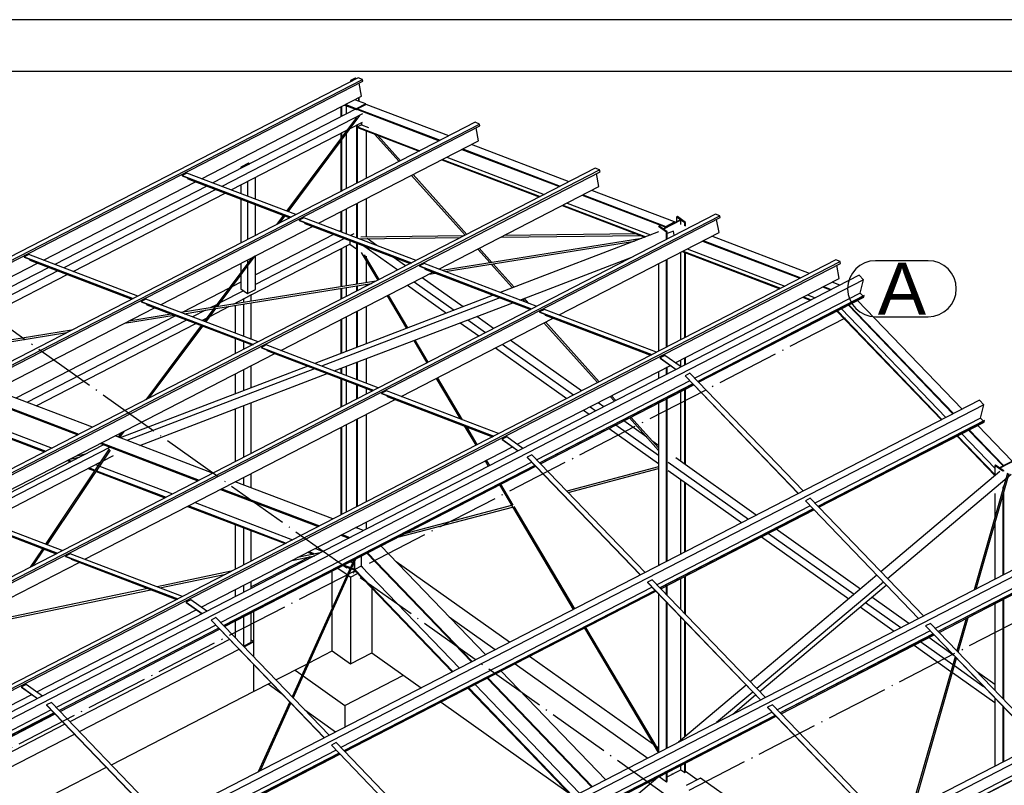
# Paper-space layout '_' of a CAD drawing. Header units: millimetres. Extents: x -84 to 507, y -65 to 286.
# Tile 15 of 16: x 282 to 377, y 213 to 286. Entities that reach past the tile are written whole.
import ezdxf

# ---------------------------------------------------------------- set-up
doc = ezdxf.new("R2010")
doc.units = ezdxf.units.MM
doc.linetypes.add('ACAD_ISO04W100', pattern=[30, 24, -3, 0, -3])
doc.layers.get('0').update_dxf_attribs({"linetype": 'CONTINUOUS'})
doc.layers.add('0-AS', color=7, linetype='CONTINUOUS')
doc.layers.add('FRAME', color=5, linetype='CONTINUOUS')
doc.styles.add('Arial', font='arial.ttf')

# ---------------------------------------------------------------- blocks, each defined once
blk = doc.blocks.new('*U82')
at = {"layer": 'FRAME'}
for p, q in [((-619.3645, 290.5112), (-1169.3645, 290.5112)), ((-624.3645, 285.5112), (-1144.3645, 285.5112))]:
    blk.add_line(p, q, dxfattribs=at)

psp = doc.layouts.new('_')

# ---------------------------------------------------------------- linework, layer by layer
at = {"layer": '0-AS', "color": 145, "linetype": 'Continuous', "ltscale": 0.25}
for p, q in [((314.278, 280.886), (34.884, 136.977)), ((314.704, 280.724), (314.278, 280.886)), ((35.31, 136.815), (314.704, 280.724)), ((35.343, 136.637), (314.738, 280.546)), ((314, 280.85), (313.543, 280.615)), ((313.582, 280.587), (313.543, 280.615)), ((313.543, 280.615), (313.543, 280.507)), ((313.993, 280.799), (313.582, 280.587)), ((313.582, 280.527), (313.582, 280.587)), ((314.042, 280.764), (313.993, 280.799)), ((313.993, 280.739), (313.993, 280.799)), ((314.088, 280.788), (314, 280.85)), ((314.389, 280.361), (314.389, 280.367)), ((314.626, 279.104), (314.389, 280.361)), ((314.738, 280.546), (314.704, 280.724)), ((299.202, 271.16), (314.626, 279.104)), ((314.343, 278.63), (314.343, 278.959)), ((314.389, 278.612), (314.389, 278.982)), ((312.629, 278.076), (312.629, 277.116)), ((312.693, 278.109), (312.693, 277.149)), ((313.126, 278.192), (313.126, 277.372)), ((313.993, 278.763), (313.993, 278.778)), ((315.061, 278.322), (314.224, 277.891)), ((323.023, 275.288), (315.061, 278.322)), ((314.041, 277.844), (300.273, 270.752)), ((314.707, 277.392), (301.16, 270.414)), ((307.551, 267.978), (314.464, 277.24)), ((314.185, 277.789), (314.122, 277.813)), ((314.231, 277.812), (314.185, 277.789)), ((314.224, 277.891), (322.185, 274.857)), ((314.224, 277.891), (314.224, 277.815)), ((314.224, 277.815), (322.101, 274.813)), ((325.551, 276.59), (46.157, 132.681)), ((46.583, 132.519), (325.977, 276.428)), ((46.616, 132.341), (326.01, 276.25)), ((314.122, 277.048), (307.396, 268.038)), ((313.531, 275.99), (314.707, 276.596)), ((314.122, 276.294), (314.122, 270.703)), ((314.185, 276.327), (314.185, 270.736)), ((314.62, 276.357), (314.224, 276.153)), ((314.224, 276.153), (320.246, 273.858)), ((314.224, 276.153), (314.224, 276.077)), ((314.62, 276.551), (314.62, 276.357)), ((314.62, 276.357), (315.285, 276.103)), ((325.977, 276.428), (325.551, 276.59)), ((326.01, 276.25), (325.977, 276.428)), ((302.048, 270.075), (313.208, 275.823)), ((312.629, 275.526), (312.629, 275.049)), ((312.693, 275.558), (312.693, 275.134)), ((313.126, 275.781), (313.126, 275.714)), ((313.126, 275.447), (313.126, 270.19)), ((314.224, 276.077), (320.161, 273.814)), ((315.099, 271.207), (315.099, 275.743)), ((315.874, 275.448), (318.234, 272.821)), ((318.378, 272.896), (316.195, 275.326)), ((325.899, 274.808), (325.661, 276.07)), ((310.475, 266.864), (325.899, 274.808)), ((312.629, 274.782), (312.629, 269.935)), ((312.693, 274.867), (312.693, 269.967)), ((334.609, 270.873), (325.211, 274.454)), ((324.289, 273.979), (333.687, 270.398)), ((324.374, 274.023), (333.771, 270.441)), ((303.734, 272.65), (302.973, 272.258)), ((303.015, 272.256), (303.731, 272.624)), ((303.731, 272.624), (303.805, 272.571)), ((303.731, 272.624), (303.731, 272.533)), ((303.828, 272.583), (303.734, 272.65)), ((322.35, 272.98), (331.747, 269.399)), ((322.434, 273.024), (331.832, 269.442)), ((322.83, 273.228), (332.228, 269.646)), ((337.137, 272.175), (57.743, 128.266)), ((58.169, 128.104), (337.563, 272.012)), ((58.202, 127.926), (337.596, 271.835)), ((297.788, 271.699), (297.331, 271.464)), ((297.331, 271.464), (297.336, 271.437)), ((297.331, 271.464), (307.83, 267.463)), ((297.336, 271.437), (307.803, 267.448)), ((308.287, 267.698), (297.788, 271.699)), ((303.067, 272.191), (302.973, 272.258)), ((302.973, 272.258), (302.973, 272.142)), ((303.09, 272.203), (303.015, 272.256)), ((319.438, 271.481), (324.611, 265.723)), ((324.755, 265.797), (319.582, 271.555)), ((337.563, 272.012), (337.137, 272.175)), ((337.485, 270.393), (337.247, 271.655)), ((337.596, 271.835), (337.563, 272.012)), ((283.976, 263.317), (298.627, 270.864)), ((299.698, 270.456), (285.046, 262.909)), ((297.85, 271.241), (297.866, 271.154)), ((297.866, 271.154), (307.712, 267.402)), ((302.973, 270.552), (302.973, 269.723)), ((303.621, 270.886), (303.621, 269.476)), ((304.383, 269.186), (304.383, 271.278)), ((300.585, 270.118), (285.933, 262.571)), ((286.822, 262.233), (301.473, 269.779)), ((322.061, 262.449), (337.485, 270.393)), ((335.875, 269.564), (343.944, 266.489)), ((335.959, 269.607), (343.928, 266.57)), ((344.766, 267.002), (336.797, 270.039)), ((302.973, 269.208), (302.973, 264.961)), ((303.621, 268.961), (303.621, 265.295)), ((304.383, 265.687), (304.383, 268.671)), ((314.122, 268.742), (314.122, 265.474)), ((314.185, 268.775), (314.185, 265.45)), ((315.099, 265.533), (315.099, 269.246)), ((333.936, 268.565), (341.909, 265.526)), ((334.02, 268.608), (342.008, 265.564)), ((334.416, 268.813), (342.473, 265.742)), ((348.723, 267.759), (69.329, 123.851)), ((69.755, 123.688), (349.149, 267.597)), ((307.096, 267.637), (306.427, 266.74)), ((306.751, 266.907), (307.251, 267.577)), ((312.629, 267.974), (312.629, 266.16)), ((312.693, 268.006), (312.693, 266.019)), ((313.126, 268.229), (313.126, 265.854)), ((349.149, 267.597), (348.723, 267.759)), ((349.182, 267.419), (349.149, 267.597)), ((69.788, 123.511), (349.182, 267.419)), ((309.061, 267.403), (308.604, 267.168)), ((308.604, 267.168), (308.609, 267.141)), ((308.604, 267.168), (319.416, 263.047)), ((308.609, 267.141), (319.389, 263.033)), ((319.873, 263.283), (309.061, 267.403)), ((309.122, 266.945), (309.139, 266.858)), ((309.139, 266.858), (319.298, 262.986)), ((345.351, 267.206), (343.673, 266.341)), ((345.391, 267.177), (343.713, 266.313)), ((343.928, 266.57), (344.766, 267.002)), ((343.928, 266.57), (344.766, 267.002)), ((344.875, 266.96), (344.766, 267.002)), ((345.056, 267.506), (344.982, 267.468)), ((345.351, 267.206), (344.982, 267.468)), ((344.982, 267.468), (344.982, 267.016)), ((345.834, 266.953), (345.056, 267.506)), ((345.76, 266.915), (345.391, 267.177)), ((345.391, 266.764), (345.391, 267.177)), ((345.834, 266.953), (345.76, 266.915)), ((345.76, 266.623), (345.76, 266.915)), ((345.834, 266.595), (345.834, 266.953)), ((349.071, 265.978), (348.833, 267.239)), ((295.248, 259.021), (309.9, 266.568)), ((311.924, 265.797), (304.383, 261.913)), ((312.629, 266.16), (312.498, 266.093)), ((313.864, 265.843), (313.562, 265.688)), ((313.864, 265.843), (313.562, 265.688)), ((343.229, 266.031), (327.974, 260.195)), ((328.059, 265.538), (341.464, 265.696)), ((341.088, 265.839), (328.353, 265.689)), ((333.647, 258.033), (349.071, 265.978)), ((343.304, 266.603), (343.229, 266.565)), ((344.007, 266.012), (343.229, 266.565)), ((343.673, 266.341), (343.304, 266.603)), ((344.082, 266.051), (343.713, 266.313)), ((343.944, 266.489), (343.928, 266.57)), ((343.928, 266.57), (343.944, 266.489)), ((343.928, 266.57), (344.037, 266.529)), ((343.944, 266.489), (343.952, 266.485)), ((344.082, 266.051), (344.007, 266.012)), ((344.007, 265.33), (344.007, 266.012)), ((344.676, 266.096), (344.082, 265.869)), ((344.082, 265.369), (344.082, 266.051)), ((344.748, 265.712), (344.676, 266.096)), ((303.994, 259.963), (313.484, 264.851)), ((312.987, 265.391), (304.383, 260.959)), ((313.484, 265.202), (313.484, 264.851)), ((313.484, 264.851), (314.122, 264.397)), ((314.122, 264.959), (314.122, 260.985)), ((314.185, 264.935), (314.185, 260.995)), ((314.377, 265.377), (324.163, 265.492)), ((324.457, 265.643), (314.555, 265.527)), ((316.104, 264.719), (315.164, 265.386)), ((341.621, 265.416), (322.401, 262.319)), ((322.683, 262.212), (340.932, 265.152)), ((347.461, 265.148), (356.859, 261.567)), ((347.545, 265.192), (356.943, 261.61)), ((357.781, 262.042), (348.383, 265.623)), ((282.562, 263.856), (282.105, 263.621)), ((293.06, 259.855), (282.562, 263.856)), ((312.629, 264.411), (312.629, 260.744)), ((312.693, 264.443), (312.693, 260.754)), ((313.126, 264.667), (313.126, 260.824)), ((314.596, 264.061), (316.186, 261.383)), ((314.835, 264.687), (318.099, 262.369)), ((316.324, 261.455), (314.908, 263.839)), ((325.815, 264.382), (327.002, 263.06)), ((327.187, 263.09), (325.959, 264.456)), ((345.391, 255.66), (345.391, 264.082)), ((345.522, 264.149), (354.919, 260.568)), ((345.606, 264.193), (355.004, 260.612)), ((345.76, 255.85), (345.76, 264.059)), ((345.834, 255.889), (345.834, 264.03)), ((346.002, 264.397), (355.4, 260.816)), ((360.309, 263.344), (80.915, 119.435)), ((81.341, 119.273), (360.735, 263.182)), ((81.374, 119.095), (360.768, 263.004)), ((253.522, 247.631), (283.401, 263.021)), ((282.105, 263.621), (282.11, 263.594)), ((282.105, 263.621), (292.604, 259.62)), ((282.11, 263.594), (292.576, 259.606)), ((282.623, 263.399), (282.639, 263.311)), ((282.639, 263.311), (292.486, 259.559)), ((304.049, 263.554), (300.491, 258.788)), ((300.718, 258.825), (304.373, 263.721)), ((302.973, 263), (302.973, 262.113)), ((303.621, 263.334), (303.621, 262.981)), ((304.383, 260.483), (304.383, 263.726)), ((315.099, 263.518), (315.099, 263.703)), ((315.099, 261.142), (315.099, 263.213)), ((318.861, 262.761), (317.669, 263.607)), ((320.647, 262.988), (320.19, 262.752)), ((331.459, 258.867), (320.647, 262.988)), ((327.122, 262.927), (329.166, 260.651)), ((329.324, 260.711), (327.307, 262.957)), ((329.862, 259.476), (340.665, 263.609)), ((343.229, 262.969), (343.229, 254.547)), ((344.007, 254.947), (344.007, 263.369)), ((344.082, 254.986), (344.082, 263.408)), ((360.735, 263.182), (360.309, 263.344)), ((360.657, 261.562), (360.419, 262.824)), ((360.768, 263.004), (360.735, 263.182)), ((362.574, 261.875), (83.18, 117.967)), ((284.472, 262.613), (269.382, 254.841)), ((285.358, 262.275), (270.269, 254.503)), ((271.157, 254.164), (286.247, 261.937)), ((303.621, 262.714), (303.621, 260.091)), ((306.834, 254.606), (321.486, 262.153)), ((320.19, 262.752), (320.195, 262.726)), ((320.19, 262.752), (331.002, 258.632)), ((320.195, 262.726), (330.975, 258.618)), ((320.708, 262.53), (320.725, 262.443)), ((320.725, 262.443), (330.884, 258.571)), ((321.109, 261.958), (321.733, 262.059)), ((363, 261.433), (362.574, 261.875)), ((363, 261.433), (83.606, 117.524)), ((315.999, 261.287), (297.236, 258.264)), ((300.588, 258.651), (315.568, 261.065)), ((302.973, 261.187), (302.174, 260.775)), ((302.973, 261.846), (302.973, 260.551)), ((315.099, 260.824), (315.099, 260.99)), ((319.7, 261.232), (323.545, 258.501)), ((324.399, 258.828), (320.461, 261.624)), ((344.851, 253.421), (360.657, 261.562)), ((360.721, 260.921), (359.969, 261.208)), ((362.668, 260.146), (363, 261.433)), ((301.85, 260.608), (297.326, 258.278)), ((303.232, 260.367), (301.017, 259.226)), ((302.973, 260.551), (303.621, 260.091)), ((303.621, 260.091), (304.383, 260.483)), ((312.629, 260.592), (312.629, 259.552)), ((312.693, 260.602), (312.693, 259.584)), ((313.126, 260.672), (313.126, 259.807)), ((314.122, 260.832), (314.122, 260.32)), ((314.185, 260.842), (314.185, 260.353)), ((319.05, 260.898), (322.817, 258.222)), ((362.668, 260.146), (346.727, 251.935)), ((357.588, 259.982), (358.341, 259.695)), ((359.047, 260.733), (359.799, 260.446)), ((359.131, 260.777), (359.884, 260.49)), ((362.953, 259.849), (362.668, 260.146)), ((293.834, 259.56), (293.378, 259.325)), ((293.378, 259.325), (293.383, 259.298)), ((293.378, 259.325), (304.19, 255.204)), ((293.383, 259.298), (304.162, 255.19)), ((304.646, 255.44), (293.834, 259.56)), ((293.896, 259.103), (293.912, 259.015)), ((300.694, 259.059), (300.02, 258.712)), ((302.27, 259.075), (303.994, 259.963)), ((302.454, 259.17), (302.454, 259.105)), ((303.994, 259.963), (303.232, 259.571)), ((303.232, 259.571), (303.232, 259.23)), ((303.232, 259.077), (303.232, 255.979)), ((303.994, 259.353), (303.994, 259.963)), ((303.994, 255.688), (303.994, 259.2)), ((327.3, 259.937), (310.105, 253.359)), ((327.94, 259.693), (310.745, 253.115)), ((311.993, 252.64), (329.187, 259.218)), ((317.077, 259.882), (318.943, 256.74)), ((319.09, 256.797), (317.216, 259.953)), ((330.13, 259.579), (330.41, 259.267)), ((330.731, 259.144), (330.287, 259.639)), ((363.049, 259.898), (347.012, 251.638)), ((363.061, 259.885), (347.025, 251.625)), ((347.097, 251.55), (363.027, 259.755)), ((357.107, 259.734), (357.86, 259.447)), ((357.192, 259.778), (357.945, 259.491)), ((372.493, 248.975), (362.421, 259.443)), ((363.027, 259.755), (363.061, 259.885)), ((363.061, 259.885), (363.048, 259.898)), ((264.795, 243.335), (294.674, 258.725)), ((296.286, 258.111), (292.203, 257.453)), ((293.912, 259.015), (304.072, 255.144)), ((297.518, 258.156), (300.362, 258.615)), ((299.589, 258.49), (298.335, 257.845)), ((300.491, 258.788), (299.465, 257.414)), ((299.621, 257.355), (300.588, 258.651)), ((300.052, 257.932), (301.839, 258.853)), ((302.454, 258.952), (302.454, 256.275)), ((314.122, 258.359), (314.122, 254.896)), ((314.185, 258.392), (314.185, 254.92)), ((315.099, 255.27), (315.099, 258.863)), ((332.233, 258.572), (331.776, 258.337)), ((331.776, 258.337), (331.781, 258.31)), ((331.776, 258.337), (342.588, 254.217)), ((331.781, 258.31), (342.561, 254.202)), ((343.045, 254.452), (332.233, 258.572)), ((332.294, 258.115), (332.311, 258.027)), ((360.417, 258.41), (370.489, 247.943)), ((360.466, 258.436), (370.537, 247.968)), ((360.862, 258.64), (370.934, 248.172)), ((361.535, 258.986), (371.607, 248.519)), ((361.584, 259.012), (371.655, 248.544)), ((296.697, 257.954), (281.303, 250.025)), ((297.761, 257.549), (282.367, 249.62)), ((283.255, 249.281), (298.649, 257.21)), ((291.772, 257.231), (296.568, 258.003)), ((299.224, 257.506), (299.728, 257.765)), ((312.629, 257.591), (312.629, 254.325)), ((312.693, 257.623), (312.693, 254.349)), ((313.126, 257.846), (313.126, 254.515)), ((318.42, 250.19), (333.072, 257.737)), ((324.136, 257.285), (325.923, 256.016)), ((324.865, 257.564), (326.573, 256.351)), ((327.335, 256.743), (325.718, 257.891)), ((332.192, 257.284), (337.364, 251.526)), ((332.311, 258.027), (342.47, 254.156)), ((337.509, 251.6), (332.336, 257.358)), ((286.663, 256.56), (271.348, 254.092)), ((271.629, 253.985), (286.232, 256.338)), ((299.166, 257.013), (293.835, 249.871)), ((294.158, 250.038), (299.321, 256.954)), ((302.454, 255.76), (302.454, 254.311)), ((303.232, 255.463), (303.232, 254.711)), ((319.64, 255.566), (320.907, 253.432)), ((321.046, 253.504), (319.788, 255.622)), ((335.809, 250.725), (328.935, 255.606)), ((276.381, 238.92), (306.26, 254.31)), ((303.994, 255.103), (303.994, 255.173)), ((305.42, 255.145), (304.964, 254.909)), ((304.964, 254.909), (304.969, 254.883)), ((304.964, 254.909), (315.776, 250.789)), ((304.969, 254.883), (315.748, 250.775)), ((316.232, 251.024), (305.42, 255.145)), ((305.482, 254.687), (305.498, 254.6)), ((305.498, 254.6), (315.657, 250.728)), ((327.524, 254.879), (334.397, 249.998)), ((328.174, 255.214), (335.047, 250.332)), ((314.122, 253.455), (314.122, 251.829)), ((314.185, 253.479), (314.185, 251.804)), ((315.099, 251.456), (315.099, 253.828)), ((343.837, 254.142), (343.381, 253.906)), ((343.381, 253.906), (344.945, 252.795)), ((343.381, 253.906), (343.381, 253.882)), ((343.381, 253.882), (344.926, 252.785)), ((345.402, 253.03), (343.837, 254.142)), ((345.391, 253.038), (345.391, 253.699)), ((345.76, 253.215), (345.76, 253.889)), ((345.834, 253.253), (345.834, 253.928)), ((309.431, 253.101), (291.366, 246.19)), ((310.071, 252.857), (292.006, 245.946)), ((303.232, 252.75), (303.232, 250.73)), ((303.994, 251.021), (303.994, 253.143)), ((312.629, 252.884), (312.629, 252.397)), ((312.693, 252.908), (312.693, 252.373)), ((313.126, 253.074), (313.126, 252.208)), ((329.625, 245.578), (344.375, 253.176)), ((343.229, 252.586), (343.229, 251.911)), ((344.007, 252.312), (344.007, 252.986)), ((344.082, 252.35), (344.082, 253.025)), ((346.263, 252.417), (345.806, 252.182)), ((357.169, 241.082), (346.263, 252.417)), ((293.253, 245.471), (311.318, 252.382)), ((302.454, 252.35), (302.454, 250.432)), ((312.629, 251.882), (312.629, 249.169)), ((312.693, 251.858), (312.693, 249.201)), ((313.126, 251.693), (313.126, 249.424)), ((321.799, 251.931), (324.123, 248.017)), ((324.357, 247.928), (321.937, 252.002)), ((346.254, 251.691), (331.5, 244.092)), ((345.806, 252.182), (345.801, 252.162)), ((345.801, 252.162), (356.696, 240.839)), ((345.806, 252.182), (356.712, 240.847)), ((288.678, 247.215), (279.28, 250.796)), ((314.122, 251.313), (314.122, 249.937)), ((314.185, 251.289), (314.185, 249.97)), ((315.099, 250.441), (315.099, 250.941)), ((317.006, 250.729), (316.549, 250.494)), ((316.549, 250.494), (316.555, 250.467)), ((316.549, 250.494), (327.361, 246.374)), ((327.818, 246.609), (317.006, 250.729)), ((346.539, 251.395), (331.785, 243.795)), ((346.552, 251.382), (331.798, 243.782)), ((331.87, 243.707), (346.624, 251.306)), ((345.391, 243.919), (345.391, 250.671)), ((345.76, 243.657), (345.76, 250.861)), ((345.834, 243.604), (345.834, 250.899)), ((374.16, 249.834), (94.766, 105.925)), ((277.869, 250.069), (287.267, 246.488)), ((277.985, 250.129), (287.383, 246.548)), ((287.967, 234.505), (317.846, 249.894)), ((303.994, 244.72), (303.994, 249.58)), ((316.555, 250.467), (327.334, 246.359)), ((317.068, 250.272), (317.084, 250.185)), ((317.084, 250.185), (327.243, 246.313)), ((337.959, 249.197), (337.409, 249.588)), ((338.569, 250.185), (338.983, 249.724)), ((339.127, 249.798), (338.713, 250.26)), ((343.229, 249.558), (343.229, 233.902)), ((344.007, 234.303), (344.007, 249.958)), ((344.082, 234.341), (344.082, 249.997)), ((374.586, 249.391), (374.16, 249.834)), ((374.586, 249.391), (95.192, 105.482)), ((302.454, 248.991), (302.454, 243.928)), ((303.232, 249.289), (303.232, 244.328)), ((335.998, 248.861), (336.548, 248.47)), ((336.648, 249.196), (337.198, 248.805)), ((374.254, 248.104), (374.586, 249.391)), ((276.328, 247.898), (284.188, 244.902)), ((276.35, 247.785), (284.071, 244.842)), ((276.945, 248.215), (284.805, 245.22)), ((314.122, 247.976), (314.122, 239.554)), ((314.185, 248.009), (314.185, 239.587)), ((315.099, 240.058), (315.099, 248.48)), ((342.094, 246.26), (339.88, 247.833)), ((340.428, 248.115), (343.229, 244.997)), ((343.229, 245.232), (340.573, 248.189)), ((374.254, 248.104), (358.313, 239.893)), ((374.634, 247.857), (358.598, 239.597)), ((374.647, 247.844), (358.611, 239.584)), ((358.683, 239.508), (374.613, 247.714)), ((374.539, 247.807), (374.254, 248.104)), ((374.613, 247.714), (374.647, 247.844)), ((374.647, 247.844), (374.634, 247.857)), ((291.304, 246.214), (291.78, 246.852)), ((312.629, 247.208), (312.629, 238.786)), ((312.693, 247.24), (312.693, 238.818)), ((313.126, 247.463), (313.126, 239.041)), ((324.518, 247.351), (325.629, 245.481)), ((325.767, 245.553), (324.752, 247.262)), ((338.469, 247.106), (343.229, 243.725)), ((339.119, 247.441), (343.229, 244.522)), ((373.121, 246.945), (376.438, 243.497)), ((373.17, 246.97), (376.487, 243.522)), ((377.325, 243.953), (374.007, 247.401)), ((300.264, 242.799), (290.866, 246.381)), ((291.456, 246.685), (291.149, 246.273)), ((328.611, 246.299), (328.154, 246.063)), ((328.154, 246.063), (329.718, 244.952)), ((328.154, 246.063), (328.154, 246.039)), ((328.154, 246.039), (329.699, 244.942)), ((330.175, 245.188), (328.611, 246.299)), ((343.229, 245.454), (342.678, 245.846)), ((372.003, 246.369), (375.647, 242.581)), ((372.052, 246.394), (375.647, 242.657)), ((372.448, 246.598), (375.647, 243.273)), ((289.753, 245.54), (276.68, 238.806)), ((290.38, 245.301), (277.306, 238.568)), ((290.309, 245.144), (284.169, 235.952)), ((284.316, 235.896), (290.416, 245.028)), ((289.455, 245.654), (298.852, 242.072)), ((289.571, 245.714), (298.969, 242.133)), ((299.171, 229.893), (329.148, 245.333)), ((286.26, 244.008), (286.558, 243.894)), ((286.376, 244.068), (286.675, 243.955)), ((286.52, 244.142), (287.444, 244.351)), ((287.978, 244.625), (287.054, 244.417)), ((287.219, 244.3), (287.292, 244.272)), ((289.721, 243.987), (290.72, 244.502)), ((331.027, 243.849), (301.047, 228.406)), ((326.521, 243.98), (326.827, 243.463)), ((326.966, 243.534), (326.659, 244.051)), ((330.579, 244.339), (330.574, 244.32)), ((330.574, 244.32), (341.469, 232.996)), ((331.036, 244.574), (330.579, 244.339)), ((330.579, 244.339), (341.485, 233.004)), ((341.942, 233.239), (331.036, 244.574)), ((344.151, 243.867), (351.896, 238.366)), ((352.657, 238.758), (344.912, 244.259)), ((377.769, 244.182), (376.091, 243.318)), ((377.809, 244.153), (376.131, 243.289)), ((278.394, 238.153), (289.439, 243.842)), ((288.272, 243.241), (288.882, 243.009)), ((288.389, 243.301), (288.938, 243.092)), ((289.006, 243.619), (289.232, 243.533)), ((289.03, 242.952), (295.657, 240.427)), ((289.086, 243.036), (295.774, 240.487)), ((289.38, 243.476), (296.391, 240.804)), ((331.313, 243.552), (301.332, 228.11)), ((331.325, 243.539), (301.345, 228.097)), ((301.417, 228.021), (331.398, 243.463)), ((343.229, 243.403), (334.402, 241.076)), ((334.527, 240.946), (343.229, 243.24)), ((344.151, 243.07), (351.246, 238.031)), ((376.131, 242.953), (364.658, 233.299)), ((375.722, 243.58), (375.647, 243.541)), ((376.425, 242.989), (375.647, 243.541)), ((375.647, 243.541), (375.647, 242.546)), ((376.091, 243.318), (375.722, 243.58)), ((376.5, 243.027), (376.131, 243.289)), ((376.5, 243.027), (376.425, 242.989)), ((311.85, 238.384), (302.452, 241.965)), ((302.454, 241.967), (302.454, 241.964)), ((303.232, 242.367), (303.232, 241.668)), ((303.994, 241.378), (303.994, 242.76)), ((345.391, 235.016), (345.391, 242.19)), ((377.23, 242.674), (365.298, 232.634)), ((376.873, 242.806), (373.661, 231.568)), ((373.856, 231.668), (377.027, 242.764)), ((301.041, 241.239), (310.438, 237.657)), ((301.157, 241.299), (310.555, 237.717)), ((327.898, 241.661), (335.017, 229.672)), ((329.234, 239.714), (328.036, 241.732)), ((345.76, 235.206), (345.76, 241.928)), ((345.834, 235.244), (345.834, 241.875)), ((376.425, 241.488), (376.425, 241.241)), ((376.5, 241.55), (376.518, 241.566)), ((357.392, 240.14), (357.387, 240.121)), ((357.387, 240.121), (368.282, 228.797)), ((357.848, 240.376), (357.392, 240.14)), ((357.392, 240.14), (368.298, 228.805)), ((368.755, 229.041), (357.848, 240.376)), ((375.647, 240.833), (375.647, 238.518)), ((376.425, 240.658), (376.425, 232.991)), ((376.5, 233.03), (376.5, 240.92)), ((274.51, 239.224), (285.322, 235.103)), ((274.515, 239.197), (285.295, 235.089)), ((285.779, 235.339), (274.967, 239.459)), ((297.846, 239.593), (307.243, 236.011)), ((297.962, 239.653), (307.36, 236.071)), ((298.579, 239.971), (307.977, 236.389)), ((318.11, 236.619), (329.162, 239.532)), ((329.078, 239.673), (318.756, 236.952)), ((335.155, 229.743), (329.318, 239.573)), ((357.84, 239.65), (343.086, 232.05)), ((358.125, 239.353), (343.371, 231.754)), ((358.138, 239.34), (343.384, 231.741)), ((343.456, 231.665), (358.21, 239.265)), ((275.045, 238.914), (285.204, 235.042)), ((385.746, 237.792), (106.352, 93.883)), ((386.172, 237.35), (106.778, 93.441)), ((302.454, 237.836), (302.454, 233.545)), ((303.232, 237.54), (303.232, 233.945)), ((303.994, 234.337), (303.994, 237.25)), ((314.79, 237.263), (314.038, 237.55)), ((314.122, 237.593), (314.122, 237.518)), ((314.185, 237.626), (314.185, 237.494)), ((315.099, 237.422), (315.099, 238.097)), ((362.684, 231.638), (354.578, 237.394)), ((375.647, 237.936), (375.647, 232.591)), ((312.627, 236.823), (313.379, 236.536)), ((312.743, 236.883), (313.496, 236.597)), ((353.167, 236.667), (361.569, 230.7)), ((353.817, 237.002), (362.082, 231.132)), ((283.895, 235.542), (282.699, 233.752)), ((282.981, 233.898), (284.042, 235.485)), ((310.165, 235.555), (310.918, 235.268)), ((326.562, 225.317), (316.49, 235.785)), ((385.84, 236.063), (369.899, 227.852)), ((386.22, 235.815), (370.184, 227.555)), ((386.233, 235.802), (370.197, 227.542)), ((370.269, 227.467), (386.199, 235.672)), ((286.553, 235.044), (286.096, 234.808)), ((286.096, 234.808), (286.101, 234.782)), ((286.096, 234.808), (296.908, 230.688)), ((286.101, 234.782), (296.881, 230.674)), ((297.365, 230.923), (286.553, 235.044)), ((286.614, 234.586), (286.631, 234.499)), ((286.631, 234.499), (296.79, 230.627)), ((307.913, 234.395), (310.105, 234.85)), ((313.862, 234.431), (307.924, 221.259)), ((308.038, 221.14), (314.081, 234.544)), ((310.629, 235.12), (308.437, 234.665)), ((309.431, 235.177), (309.951, 234.979)), ((309.548, 235.238), (310.129, 235.016)), ((314.59, 234.806), (314.59, 233.843)), ((315.128, 235.084), (325.2, 224.616)), ((315.196, 235.118), (325.267, 224.651)), ((272.109, 226.336), (287.392, 234.209)), ((312.811, 233.89), (313.5, 233.627)), ((312.927, 233.95), (313.54, 233.716)), ((313.544, 234.268), (313.752, 234.188)), ((313.643, 233.573), (313.895, 233.476)), ((313.683, 233.662), (313.895, 233.581)), ((313.895, 233.581), (313.895, 233.476)), ((314.59, 233.843), (313.973, 233.526)), ((313.973, 233.526), (323.425, 223.702)), ((313.973, 233.421), (313.973, 233.526)), ((313.973, 233.421), (323.358, 223.667)), ((314.59, 233.843), (324.042, 224.019)), ((302.064, 233.344), (294.908, 231.86)), ((295.182, 231.755), (301.54, 233.074)), ((342.622, 232.533), (342.165, 232.298)), ((353.528, 221.198), (342.622, 232.533)), ((345.391, 229.655), (345.391, 232.662)), ((345.76, 229.272), (345.76, 232.852)), ((345.834, 229.194), (345.834, 232.89)), ((364.267, 232.97), (352.073, 222.71)), ((294.033, 231.678), (274.692, 227.667)), ((279.358, 228.473), (294.307, 231.574)), ((302.454, 231.584), (302.454, 230.909)), ((303.232, 231.984), (303.232, 231.31)), ((303.994, 231.702), (303.994, 232.377)), ((342.613, 231.807), (312.633, 216.365)), ((342.165, 232.298), (342.16, 232.278)), ((342.16, 232.278), (353.055, 220.954)), ((342.165, 232.298), (353.071, 220.962)), ((344.007, 231.093), (344.007, 231.949)), ((344.082, 231.016), (344.082, 231.987)), ((364.907, 232.305), (352.713, 222.045)), ((352.984, 221.763), (365.178, 232.024)), ((298.157, 230.613), (297.701, 230.378)), ((299.722, 229.502), (298.157, 230.613)), ((342.899, 231.51), (312.918, 216.068)), ((342.911, 231.497), (312.931, 216.055)), ((313.003, 215.98), (342.984, 231.422)), ((343.229, 231.167), (343.229, 215.893)), ((367.355, 228.32), (363.787, 230.854)), ((376.425, 230.638), (376.425, 221.069)), ((376.5, 220.991), (376.5, 230.676)), ((283.313, 221.724), (298.695, 229.647)), ((297.701, 230.378), (299.265, 229.267)), ((297.701, 230.378), (297.701, 230.354)), ((297.701, 230.354), (299.246, 229.256)), ((344.007, 216.294), (344.007, 230.358)), ((344.082, 216.332), (344.082, 230.281)), ((362.673, 229.916), (365.944, 227.593)), ((363.186, 230.348), (366.594, 227.928)), ((375.647, 230.237), (375.647, 221.877)), ((300.583, 228.889), (300.126, 228.653)), ((311.489, 217.554), (300.583, 228.889)), ((303.232, 228.956), (303.232, 226.135)), ((303.994, 226.516), (303.994, 229.348)), ((345.391, 217.087), (345.391, 228.92)), ((372.873, 228.808), (371.981, 225.688)), ((372.109, 225.554), (373.068, 228.908)), ((300.574, 228.163), (285.188, 220.238)), ((300.859, 227.866), (285.474, 219.941)), ((300.872, 227.853), (285.486, 219.928)), ((285.559, 219.853), (300.944, 227.778)), ((300.126, 228.653), (300.121, 228.634)), ((300.121, 228.634), (311.016, 217.31)), ((300.126, 228.653), (311.032, 217.318)), ((302.454, 228.555), (302.454, 226.943)), ((336.087, 227.87), (343.206, 215.881)), ((343.229, 216.147), (336.226, 227.941)), ((345.76, 217.397), (345.76, 228.537)), ((345.834, 217.46), (345.834, 228.459)), ((368.978, 228.099), (368.973, 228.079)), ((368.973, 228.079), (379.868, 216.756)), ((369.434, 228.334), (368.978, 228.099)), ((368.978, 228.099), (379.884, 216.764)), ((380.341, 216.999), (369.434, 228.334)), ((369.426, 227.608), (354.672, 220.009)), ((369.711, 227.312), (354.957, 219.712)), ((369.724, 227.299), (354.97, 219.699)), ((355.042, 219.624), (369.796, 227.223)), ((371.732, 225.211), (369.276, 226.955)), ((303.24, 226.127), (303.994, 226.516)), ((367.865, 226.228), (371.415, 223.707)), ((368.515, 226.563), (371.604, 224.369)), ((397.332, 225.751), (117.938, 81.842)), ((397.758, 225.308), (118.364, 81.399)), ((371.819, 225.121), (367.784, 210.999)), ((367.951, 211.001), (371.947, 224.988)), ((371.743, 224.271), (374.567, 222.265)), ((326.714, 223.042), (336.786, 212.574)), ((326.782, 223.077), (336.853, 212.609)), ((338.148, 213.276), (328.076, 223.743)), ((371.553, 223.609), (375.647, 220.702)), ((375.647, 222.431), (373.965, 223.626)), ((282.299, 222.445), (281.842, 222.209)), ((281.842, 222.209), (283.406, 221.098)), ((281.842, 222.209), (281.842, 222.185)), ((281.842, 222.185), (283.387, 221.088)), ((283.863, 221.333), (282.299, 222.445)), ((324.872, 222.093), (334.944, 211.625)), ((324.94, 222.128), (335.011, 211.66)), ((325.556, 222.446), (335.628, 211.978)), ((351.683, 222.381), (345.144, 216.879)), ((252.86, 206.039), (282.837, 221.479)), ((352.323, 221.716), (348.832, 218.779)), ((350.391, 219.582), (352.593, 221.435)), ((375.647, 221.142), (375.647, 214.581)), ((284.267, 220.485), (284.262, 220.466)), ((284.262, 220.466), (295.158, 209.142)), ((284.724, 220.72), (284.267, 220.485)), ((284.267, 220.485), (295.173, 209.15)), ((295.63, 209.385), (284.724, 220.72)), ((307.698, 220.758), (304.67, 214.042)), ((304.889, 214.154), (307.813, 220.639)), ((353.751, 220.256), (353.746, 220.236)), ((353.746, 220.236), (364.641, 208.913)), ((354.208, 220.491), (353.751, 220.256)), ((353.751, 220.256), (364.657, 208.921)), ((365.114, 209.156), (354.208, 220.491)), ((376.425, 220.334), (376.425, 214.982)), ((376.5, 215.021), (376.5, 220.256)), ((284.715, 219.994), (254.735, 204.552)), ((285.001, 219.698), (255.02, 204.256)), ((285.013, 219.685), (255.033, 204.243)), ((255.105, 204.167), (285.086, 219.609)), ((354.199, 219.765), (324.219, 204.323)), ((354.485, 219.469), (324.504, 204.027)), ((354.497, 219.456), (324.517, 204.013)), ((324.589, 203.938), (354.57, 219.38)), ((311.712, 216.612), (311.707, 216.592)), ((311.707, 216.592), (322.602, 205.268)), ((312.168, 216.847), (311.712, 216.612)), ((311.712, 216.612), (322.618, 205.277)), ((323.075, 205.512), (312.168, 216.847)), ((312.16, 216.121), (296.774, 208.196)), ((312.445, 215.825), (297.059, 207.9)), ((312.458, 215.812), (297.072, 207.887)), ((297.145, 207.811), (312.53, 215.736)), ((381.012, 215.567), (366.258, 207.967)), ((345.391, 214.219), (345.391, 214.653)), ((345.76, 213.957), (345.76, 214.843)), ((345.834, 213.995), (345.834, 214.881)), ((381.297, 215.27), (366.543, 207.671)), ((381.31, 215.257), (366.556, 207.658)), ((340.272, 211.067), (343.179, 213.513)), ((343.284, 213.568), (344.007, 213.054)), ((344.007, 213.054), (344.007, 213.94)), ((344.082, 213.545), (345.391, 214.219)), ((344.082, 213.093), (344.082, 213.978)), ((345.391, 214.219), (345.76, 213.957)), ((345.76, 213.957), (345.834, 213.995)), ((344.007, 213.054), (344.082, 213.093))]:
    psp.add_line(p, q, dxfattribs=at)
at = {"layer": '0-AS', "color": 30, "linetype": 'Continuous', "ltscale": 0.25}
for p, q in [((312.971, 278.252), (314.122, 277.813)), ((314.11, 277.9), (313.063, 278.299)), ((315.024, 278.37), (313.976, 278.77)), ((315.024, 278.37), (314.11, 277.9)), ((315.035, 278.309), (315.024, 278.37)), ((314.127, 277.811), (314.11, 277.9)), ((314.122, 277.813), (314.127, 277.811)), ((314.127, 277.811), (314.224, 277.861)), ((360.359, 258.38), (360.361, 258.379)), ((360.361, 258.379), (360.419, 258.409)), ((360.361, 258.379), (360.361, 258.382)), ((313.895, 234.132), (313.895, 233.346)), ((313.973, 233.291), (313.973, 234.305)), ((313.895, 233.346), (313.973, 233.291)), ((313.973, 233.291), (314.057, 233.334))]:
    psp.add_line(p, q, dxfattribs=at)
at = {"layer": '0-AS', "color": 2, "linetype": 'Continuous', "ltscale": 0.25}
for p, q in [((369.232, 263.261), (364.152, 263.261)), ((364.152, 257.861), (369.232, 257.861))]:
    psp.add_line(p, q, dxfattribs=at)
at = {"layer": '0-AS', "color": 1, "linetype": 'ACAD_ISO04W100', "ltscale": 0.25}
for p, q in [((277.313, 259.151), (446.396, 139.067)), ((-2.159, 70.576), (361.452, 257.863)), ((28.638, 48.703), (392.249, 235.99))]:
    psp.add_line(p, q, dxfattribs=at)
at = {"layer": '0-AS', "color": 3, "linetype": 'Continuous', "ltscale": 0.25}
for p, q in [((309.631, 234.752), (303.994, 231.848)), ((312.345, 233.65), (313.227, 233.024)), ((328.873, 226.508), (317.956, 234.262)), ((311.797, 229.851), (311.797, 233.368)), ((313.355, 232.933), (313.548, 232.796)), ((313.548, 232.796), (314.234, 233.149)), ((313.548, 232.796), (313.548, 224.434)), ((315.604, 231.726), (315.604, 225.493)), ((304.211, 229.46), (304.211, 225.118)), ((311.797, 225.677), (311.797, 229.479)), ((323.058, 228.959), (327.503, 225.802)), ((301.898, 226.787), (286.512, 218.862)), ((302.454, 227.073), (302.371, 227.03)), ((287.432, 217.906), (302.818, 225.831)), ((303.291, 226.074), (304.211, 226.548)), ((304.211, 226.548), (303.994, 226.702)), ((304.211, 226.548), (304.211, 225.118)), ((309.566, 224.528), (311.797, 225.677)), ((311.797, 225.677), (313.548, 224.434)), ((313.548, 224.434), (315.604, 225.493)), ((315.604, 225.493), (320.354, 222.119)), ((342.747, 216.655), (330.794, 225.143)), ((304.211, 224.383), (304.211, 221.77)), ((304.211, 224.383), (304.211, 221.77)), ((306.365, 222.879), (309.347, 224.415)), ((329.424, 224.438), (342.201, 215.363)), ((308.219, 223.834), (308.875, 223.369)), ((309.002, 223.278), (313.017, 220.427)), ((313.017, 220.427), (318.651, 223.329)), ((304.211, 221.77), (305.892, 222.636)), ((305.619, 222.495), (306.907, 221.581)), ((290.506, 214.711), (304.211, 221.77)), ((313.017, 220.427), (313.017, 218.341)), ((322.275, 220.755), (334.543, 212.042)), ((309.139, 219.995), (312.12, 217.879)), ((286.039, 218.618), (278.489, 214.729)), ((277.64, 212.862), (286.959, 217.662)), ((343.229, 216.312), (343.059, 216.433)), ((284.795, 211.769), (290.033, 214.467)), ((346.96, 213.264), (345.834, 214.064)), ((347.285, 213.432), (345.914, 212.726)), ((350.902, 210.863), (347.285, 213.432))]:
    psp.add_line(p, q, dxfattribs=at)
at = {"layer": '0-AS', "color": 2, "linetype": 'Continuous', "ltscale": 0.25}
for centre, start, end in [((364.152, 260.561), 90, 270), ((369.232, 260.561), 270, 90)]:
    psp.add_arc(centre, 2.7, start, end, dxfattribs=at)
at = {"layer": '0-AS', "color": 145, "linetype": 'Continuous', "ltscale": 0.25, "extrusion": (-0.508061, 0.855572, -0.09935)}
psp.add_arc((-405.401, 0.787, 7.879), 0.08, 76.25823, 166.25823, dxfattribs=at)

# ---------------------------------------------------------------- block references
psp.add_blockref('*U82', (1125.942, -4.037))

# ---------------------------------------------------------------- texts
at = {"layer": '0-AS', "color": 2, "style": 'Arial'}
psp.add_text('A', height=5, dxfattribs=at).set_placement((364.362, 258.061))

doc.saveas('drawing.dxf')
